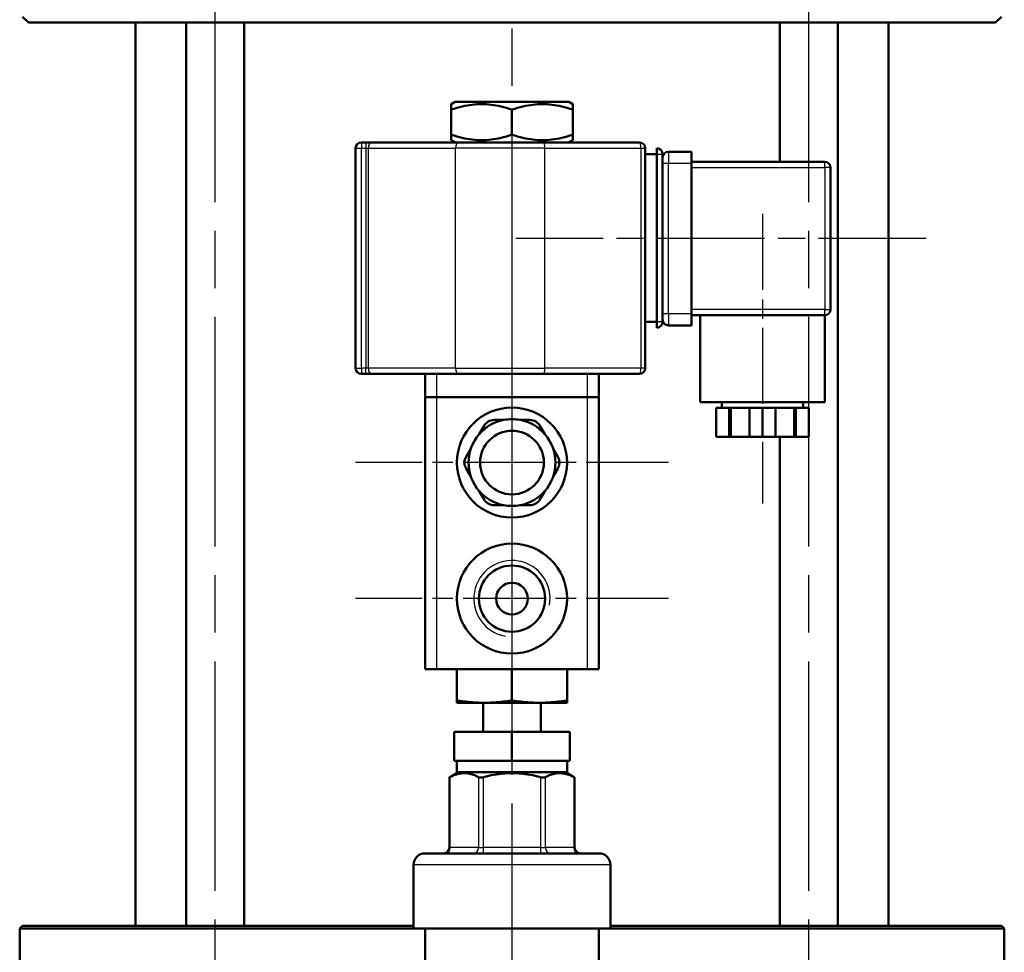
# Model space of a CAD drawing. Header units: millimetres. Extents: x 93 to 1233, y 366 to 1649.
# Tile 14 of 15: x 988 to 1158, y 1326 to 1487. Entities that reach past the tile are written whole.
import ezdxf

# ---------------------------------------------------------------- set-up
doc = ezdxf.new("R2010")
doc.units = ezdxf.units.MM
doc.header["$LTSCALE"] = 7
doc.linetypes.add('CHAIN', pattern=[0.3543, 0.2362, -0.0295, 0.0591, -0.0295])
for name, color, linetype, lineweight in [('Gewinde(DIN)', 3, 'Continuous', 25), ('Mittellinie(DIN)', 4, 'CHAIN', 25), ('Mittelpunktmarkierung(DIN)', 4, 'CHAIN', 25), ('Sichtbare Kanten(DIN)', 7, 'Continuous', 50), ('Sichtbare tangentiale Kanten(DIN)', 3, 'Continuous', 25)]:
    doc.layers.add(name, color=color, linetype=linetype, lineweight=lineweight)

msp = doc.modelspace()

# ---------------------------------------------------------------- linework, layer by layer
at = {"layer": 'Gewinde(DIN)'}
msp.add_arc((1073.33, 1387.22), 6.58, 350, 260, dxfattribs=at)
at = {"layer": 'Mittellinie(DIN)', "linetype": 'CHAIN', "ltscale": 23.990969}
for p, q in [((1022.07, 1277.22), (1022.07, 1540.22)), ((1124.6, 1277.22), (1124.6, 1540.22))]:
    msp.add_line(p, q, dxfattribs=at)
at = {"layer": 'Mittellinie(DIN)', "linetype": 'CHAIN', "ltscale": 7.937096}
msp.add_line((1116.58, 1453.67), (1116.58, 1403.67), dxfattribs=at)
at = {"layer": 'Mittellinie(DIN)', "linetype": 'CHAIN', "ltscale": 11.241001}
msp.add_line((1144.83, 1449.42), (1074.02, 1449.42), dxfattribs=at)
at = {"layer": 'Mittelpunktmarkierung(DIN)', "linetype": 'CHAIN', "ltscale": 23.990969}
msp.add_line((1073.33, 1649.32), (1073.33, 861.22), dxfattribs=at)
at = {"layer": 'Mittelpunktmarkierung(DIN)', "linetype": 'CHAIN', "ltscale": 8.572071}
for p, q in [((1073.33, 1437.72), (1073.33, 1383.72)), ((1073.33, 1414.22), (1073.33, 1360.22)), ((1100.33, 1410.72), (1046.33, 1410.72)), ((1100.33, 1387.22), (1046.33, 1387.22))]:
    msp.add_line(p, q, dxfattribs=at)
at = {"layer": 'Sichtbare Kanten(DIN)'}
for p, q in [((989.83, 1486.72), (988.83, 1487.72)), ((1156.83, 1486.72), (1157.83, 1487.72)), ((1156.83, 1486.72), (989.83, 1486.72)), ((1008.33, 1330.72), (1008.33, 1486.72)), ((1017.07, 1330.72), (1017.07, 1486.72)), ((1027.07, 1330.72), (1027.07, 1486.72)), ((1119.6, 1462.67), (1119.6, 1486.72)), ((1129.6, 1330.72), (1129.6, 1486.72)), ((1138.33, 1330.72), (1138.33, 1486.72)), ((1063.51, 1473.02), (1062.83, 1472.63)), ((1062.83, 1471.69), (1062.83, 1472.63)), ((1083.15, 1473.02), (1063.51, 1473.02)), ((1083.15, 1473.02), (1083.83, 1472.63)), ((1083.83, 1472.63), (1083.83, 1471.69)), ((1062.83, 1467.35), (1062.83, 1471.69)), ((1073.33, 1467.35), (1073.33, 1471.69)), ((1083.83, 1467.35), (1083.83, 1471.69)), ((1062.83, 1466.42), (1062.83, 1467.35)), ((1083.83, 1467.35), (1083.83, 1466.42)), ((1048.09, 1466.02), (1047.33, 1466.02)), ((1049, 1466.02), (1048.09, 1466.02)), ((1064.05, 1466.02), (1049, 1466.02)), ((1063.51, 1466.02), (1062.83, 1466.42)), ((1064.05, 1466.02), (1078.74, 1466.02)), ((1095.33, 1466.02), (1078.74, 1466.02)), ((1083.15, 1466.02), (1083.83, 1466.42)), ((1046.33, 1465.02), (1046.33, 1427.02)), ((1096.33, 1427.02), (1096.33, 1465.02)), ((1096.33, 1464.02), (1098.33, 1464.02)), ((1098.33, 1464.02), (1098.33, 1465.02)), ((1098.33, 1435.02), (1098.33, 1464.02)), ((1099.33, 1435.02), (1099.33, 1464.02)), ((1104.33, 1464.42), (1100.33, 1464.42)), ((1104.33, 1464.42), (1104.33, 1462.42)), ((1127.33, 1462.67), (1104.33, 1462.67)), ((1104.33, 1462.42), (1104.33, 1436.42)), ((1128.33, 1437.17), (1128.33, 1461.67)), ((1096.33, 1435.02), (1098.33, 1435.02)), ((1098.33, 1434.02), (1098.33, 1435.02)), ((1104.33, 1436.42), (1104.33, 1434.42)), ((1104.33, 1436.17), (1127.33, 1436.17)), ((1105.83, 1436.17), (1105.83, 1421.17)), ((1127.33, 1436.17), (1127.33, 1421.17)), ((1100.33, 1434.42), (1104.33, 1434.42)), ((1047.33, 1426.02), (1048.09, 1426.02)), ((1048.09, 1426.02), (1049, 1426.02)), ((1049, 1426.02), (1064.05, 1426.02)), ((1058.33, 1426.02), (1058.33, 1422.02)), ((1078.74, 1426.02), (1064.05, 1426.02)), ((1078.74, 1426.02), (1095.33, 1426.02)), ((1088.33, 1422.02), (1088.33, 1426.02)), ((1058.33, 1422.02), (1060.33, 1422.02)), ((1058.33, 1422.02), (1058.33, 1375.02)), ((1086.33, 1422.02), (1060.33, 1422.02)), ((1086.33, 1422.02), (1088.33, 1422.02)), ((1088.33, 1375.02), (1088.33, 1422.02)), ((1127.33, 1421.17), (1105.83, 1421.17)), ((1110.85, 1420.17), (1108.58, 1420.17)), ((1108.58, 1420.17), (1108.58, 1415.17)), ((1109.58, 1421.17), (1109.58, 1420.17)), ((1111.1, 1420.17), (1110.85, 1420.17)), ((1110.85, 1415.17), (1110.85, 1420.17)), ((1114.31, 1420.17), (1111.1, 1420.17)), ((1111.1, 1415.17), (1111.1, 1420.17)), ((1116.58, 1420.17), (1114.31, 1420.17)), ((1114.31, 1420.17), (1114.31, 1415.17)), ((1118.85, 1420.17), (1116.58, 1420.17)), ((1116.58, 1420.17), (1116.58, 1415.17)), ((1122.06, 1420.17), (1118.85, 1420.17)), ((1118.85, 1415.17), (1118.85, 1420.17)), ((1122.31, 1420.17), (1122.06, 1420.17)), ((1122.06, 1415.17), (1122.06, 1420.17)), ((1124.58, 1420.17), (1122.31, 1420.17)), ((1122.31, 1420.17), (1122.31, 1415.17)), ((1123.58, 1421.17), (1123.58, 1420.17)), ((1124.58, 1420.17), (1124.58, 1415.17)), ((1071.9, 1418.08), (1070.24, 1418.08)), ((1076.43, 1418.08), (1074.77, 1418.08)), ((1068.51, 1417.08), (1067.68, 1415.65)), ((1078.99, 1415.65), (1078.16, 1417.08)), ((1108.58, 1415.17), (1110.85, 1415.17)), ((1111.1, 1415.17), (1110.85, 1415.17)), ((1114.31, 1415.17), (1111.1, 1415.17)), ((1114.31, 1415.17), (1116.58, 1415.17)), ((1116.58, 1415.17), (1118.85, 1415.17)), ((1122.06, 1415.17), (1118.85, 1415.17)), ((1119.6, 1330.72), (1119.6, 1415.17)), ((1122.31, 1415.17), (1122.06, 1415.17)), ((1122.31, 1415.17), (1124.58, 1415.17)), ((1066.24, 1413.16), (1065.41, 1411.72)), ((1081.26, 1411.72), (1080.43, 1413.16)), ((1065.41, 1409.72), (1066.24, 1408.29)), ((1080.43, 1408.29), (1081.26, 1409.72)), ((1067.68, 1405.8), (1068.51, 1404.36)), ((1078.16, 1404.36), (1078.99, 1405.8)), ((1070.24, 1403.36), (1071.9, 1403.36)), ((1074.77, 1403.36), (1076.43, 1403.36)), ((1060.33, 1375.02), (1058.33, 1375.02)), ((1086.33, 1375.02), (1060.33, 1375.02)), ((1063.83, 1369.62), (1063.83, 1375.02)), ((1073.33, 1369.62), (1073.33, 1375.02)), ((1082.83, 1369.62), (1082.83, 1375.02)), ((1088.33, 1375.02), (1086.33, 1375.02)), ((1063.83, 1369.62), (1063.83, 1369.22)), ((1068.58, 1369.22), (1063.83, 1369.22)), ((1068.33, 1364.22), (1068.33, 1369.22)), ((1078.08, 1369.22), (1068.58, 1369.22)), ((1082.83, 1369.22), (1078.08, 1369.22)), ((1078.33, 1364.22), (1078.33, 1369.22)), ((1082.83, 1369.22), (1082.83, 1369.62)), ((1063.37, 1364.22), (1063.37, 1359.22)), ((1063.37, 1364.22), (1073.33, 1364.22)), ((1073.33, 1364.22), (1083.29, 1364.22)), ((1073.33, 1364.22), (1073.33, 1359.22)), ((1083.29, 1359.22), (1083.29, 1364.22)), ((1073.33, 1359.22), (1063.37, 1359.22)), ((1063.83, 1357.22), (1063.83, 1359.22)), ((1083.29, 1359.22), (1073.33, 1359.22)), ((1082.83, 1357.22), (1082.83, 1359.22)), ((1064.1, 1357.22), (1062.52, 1356.31)), ((1082.83, 1357.22), (1063.83, 1357.22)), ((1082.57, 1357.22), (1084.15, 1356.31)), ((1062.52, 1344.22), (1062.52, 1356.31)), ((1084.15, 1344.22), (1084.15, 1356.31)), ((1058.33, 1343.22), (1088.33, 1343.22)), ((1056.33, 1330.22), (1056.33, 1341.22)), ((1090.33, 1330.22), (1090.33, 1341.22)), ((988.83, 1330.72), (988.33, 1330.22)), ((1056.33, 1330.22), (988.33, 1330.22)), ((988.33, 1330.22), (988.33, 1311.1)), ((988.83, 1330.72), (1056.33, 1330.72)), ((1056.33, 1330.22), (1090.33, 1330.22)), ((1058.33, 1307.22), (1058.33, 1330.22)), ((1088.33, 1307.22), (1088.33, 1330.22)), ((1090.33, 1330.72), (1157.83, 1330.72)), ((1158.33, 1330.22), (1090.33, 1330.22)), ((1157.83, 1330.72), (1158.33, 1330.22)), ((1158.33, 1330.22), (1158.33, 1311.1))]:
    msp.add_line(p, q, dxfattribs=at)
at = {"layer": 'Sichtbare Kanten(DIN)', "flags": 128}
for points in [[(1073.33, 1471.69), (1072.84, 1471.85), (1072.36, 1471.99), (1071.89, 1472.12), (1071.44, 1472.23), (1071, 1472.33), (1070.56, 1472.41), (1070.14, 1472.48), (1069.72, 1472.53), (1069.31, 1472.58), (1068.9, 1472.61), (1068.49, 1472.62), (1068.08, 1472.63), (1067.68, 1472.62), (1067.27, 1472.61), (1066.86, 1472.58), (1066.45, 1472.53), (1066.03, 1472.48), (1065.6, 1472.41), (1065.17, 1472.33), (1064.73, 1472.23), (1064.27, 1472.12), (1063.81, 1471.99), (1063.33, 1471.85), (1062.83, 1471.69)], [(1083.83, 1471.69), (1083.34, 1471.85), (1082.86, 1471.99), (1082.39, 1472.12), (1081.94, 1472.23), (1081.5, 1472.33), (1081.06, 1472.41), (1080.64, 1472.48), (1080.22, 1472.53), (1079.81, 1472.58), (1079.4, 1472.61), (1078.99, 1472.62), (1078.58, 1472.63), (1078.18, 1472.62), (1077.77, 1472.61), (1077.36, 1472.58), (1076.95, 1472.53), (1076.53, 1472.48), (1076.1, 1472.41), (1075.67, 1472.33), (1075.23, 1472.23), (1074.77, 1472.12), (1074.31, 1471.99), (1073.83, 1471.85), (1073.33, 1471.69)], [(1062.83, 1467.35), (1063.33, 1467.19), (1063.81, 1467.05), (1064.27, 1466.93), (1064.73, 1466.82), (1065.17, 1466.72), (1065.6, 1466.64), (1066.03, 1466.57), (1066.45, 1466.51), (1066.86, 1466.47), (1067.27, 1466.44), (1067.68, 1466.42), (1068.08, 1466.42), (1068.49, 1466.42), (1068.9, 1466.44), (1069.31, 1466.47), (1069.72, 1466.51), (1070.14, 1466.57), (1070.56, 1466.64), (1071, 1466.72), (1071.44, 1466.82), (1071.89, 1466.93), (1072.36, 1467.05), (1072.84, 1467.19), (1073.33, 1467.35)], [(1073.33, 1467.35), (1073.83, 1467.19), (1074.31, 1467.05), (1074.77, 1466.93), (1075.23, 1466.82), (1075.67, 1466.72), (1076.1, 1466.64), (1076.53, 1466.57), (1076.95, 1466.51), (1077.36, 1466.47), (1077.77, 1466.44), (1078.18, 1466.42), (1078.58, 1466.42), (1078.99, 1466.42), (1079.4, 1466.44), (1079.81, 1466.47), (1080.22, 1466.51), (1080.64, 1466.57), (1081.06, 1466.64), (1081.5, 1466.72), (1081.94, 1466.82), (1082.39, 1466.93), (1082.86, 1467.05), (1083.34, 1467.19), (1083.83, 1467.35)], [(1068.58, 1369.22), (1068.39, 1369.22), (1068.2, 1369.23), (1068.01, 1369.23), (1067.82, 1369.23), (1067.63, 1369.24), (1067.44, 1369.25), (1067.25, 1369.26), (1067.06, 1369.27), (1066.87, 1369.28), (1066.68, 1369.29), (1066.48, 1369.31), (1066.29, 1369.32), (1066.09, 1369.34), (1065.9, 1369.36), (1065.7, 1369.38), (1065.5, 1369.4), (1065.3, 1369.42), (1065.1, 1369.44), (1064.89, 1369.47), (1064.69, 1369.49), (1064.48, 1369.52), (1064.27, 1369.55), (1064.05, 1369.58), (1063.83, 1369.62)], [(1073.33, 1369.62), (1073.12, 1369.58), (1072.9, 1369.55), (1072.69, 1369.52), (1072.48, 1369.49), (1072.27, 1369.47), (1072.07, 1369.44), (1071.87, 1369.42), (1071.66, 1369.4), (1071.47, 1369.38), (1071.27, 1369.36), (1071.07, 1369.34), (1070.88, 1369.32), (1070.68, 1369.31), (1070.49, 1369.29), (1070.3, 1369.28), (1070.11, 1369.27), (1069.92, 1369.26), (1069.73, 1369.25), (1069.54, 1369.24), (1069.35, 1369.23), (1069.16, 1369.23), (1068.96, 1369.23), (1068.77, 1369.22), (1068.58, 1369.22)], [(1078.08, 1369.22), (1077.89, 1369.22), (1077.7, 1369.23), (1077.51, 1369.23), (1077.32, 1369.23), (1077.13, 1369.24), (1076.94, 1369.25), (1076.75, 1369.26), (1076.56, 1369.27), (1076.37, 1369.28), (1076.18, 1369.29), (1075.98, 1369.31), (1075.79, 1369.32), (1075.59, 1369.34), (1075.4, 1369.36), (1075.2, 1369.38), (1075, 1369.4), (1074.8, 1369.42), (1074.6, 1369.44), (1074.39, 1369.47), (1074.19, 1369.49), (1073.98, 1369.52), (1073.77, 1369.55), (1073.55, 1369.58), (1073.33, 1369.62)], [(1082.83, 1369.62), (1082.62, 1369.58), (1082.4, 1369.55), (1082.19, 1369.52), (1081.98, 1369.49), (1081.77, 1369.47), (1081.57, 1369.44), (1081.37, 1369.42), (1081.16, 1369.4), (1080.97, 1369.38), (1080.77, 1369.36), (1080.57, 1369.34), (1080.38, 1369.32), (1080.18, 1369.31), (1079.99, 1369.29), (1079.8, 1369.28), (1079.61, 1369.27), (1079.42, 1369.26), (1079.23, 1369.25), (1079.04, 1369.24), (1078.85, 1369.23), (1078.66, 1369.23), (1078.46, 1369.23), (1078.27, 1369.22), (1078.08, 1369.22)], [(1067.56, 1356.38), (1067.33, 1356.5), (1067.11, 1356.6), (1066.9, 1356.7), (1066.69, 1356.78), (1066.48, 1356.85), (1066.28, 1356.91), (1066.08, 1356.96), (1065.88, 1357), (1065.68, 1357.03), (1065.49, 1357.05), (1065.3, 1357.07), (1065.11, 1357.07), (1064.91, 1357.07), (1064.72, 1357.05), (1064.53, 1357.03), (1064.33, 1357), (1064.13, 1356.96), (1063.93, 1356.91), (1063.73, 1356.85), (1063.52, 1356.78), (1063.31, 1356.7), (1063.1, 1356.6), (1062.88, 1356.5), (1062.65, 1356.38)], [(1078.24, 1356.38), (1077.79, 1356.5), (1077.35, 1356.6), (1076.92, 1356.7), (1076.49, 1356.78), (1076.08, 1356.85), (1075.68, 1356.91), (1075.28, 1356.96), (1074.88, 1357), (1074.49, 1357.03), (1074.1, 1357.05), (1073.72, 1357.07), (1073.33, 1357.07), (1072.95, 1357.07), (1072.56, 1357.05), (1072.17, 1357.03), (1071.78, 1357), (1071.39, 1356.96), (1070.99, 1356.91), (1070.58, 1356.85), (1070.17, 1356.78), (1069.75, 1356.7), (1069.32, 1356.6), (1068.88, 1356.5), (1068.43, 1356.38)], [(1084.01, 1356.38), (1083.79, 1356.5), (1083.57, 1356.6), (1083.35, 1356.7), (1083.14, 1356.78), (1082.93, 1356.85), (1082.73, 1356.91), (1082.53, 1356.96), (1082.33, 1357), (1082.14, 1357.03), (1081.95, 1357.05), (1081.75, 1357.07), (1081.56, 1357.07), (1081.37, 1357.07), (1081.17, 1357.05), (1080.98, 1357.03), (1080.79, 1357), (1080.59, 1356.96), (1080.39, 1356.91), (1080.19, 1356.85), (1079.98, 1356.78), (1079.77, 1356.7), (1079.55, 1356.6), (1079.33, 1356.5), (1079.11, 1356.38)], [(1062.65, 1356.38), (1062.64, 1356.38), (1062.63, 1356.37), (1062.62, 1356.37), (1062.61, 1356.36), (1062.6, 1356.36), (1062.59, 1356.35), (1062.59, 1356.35), (1062.58, 1356.34), (1062.57, 1356.34), (1062.56, 1356.34), (1062.56, 1356.33), (1062.55, 1356.33), (1062.55, 1356.33), (1062.54, 1356.33), (1062.54, 1356.32), (1062.53, 1356.32), (1062.53, 1356.32), (1062.53, 1356.32), (1062.52, 1356.32), (1062.52, 1356.31), (1062.52, 1356.31), (1062.52, 1356.31), (1062.52, 1356.31), (1062.52, 1356.31)], [(1068.43, 1356.38), (1068.38, 1356.37), (1068.34, 1356.36), (1068.29, 1356.35), (1068.25, 1356.34), (1068.21, 1356.34), (1068.17, 1356.33), (1068.12, 1356.33), (1068.08, 1356.32), (1068.04, 1356.32), (1068, 1356.31), (1067.96, 1356.31), (1067.93, 1356.31), (1067.89, 1356.31), (1067.85, 1356.31), (1067.82, 1356.32), (1067.78, 1356.32), (1067.75, 1356.33), (1067.72, 1356.33), (1067.69, 1356.34), (1067.66, 1356.34), (1067.63, 1356.35), (1067.61, 1356.36), (1067.58, 1356.37), (1067.56, 1356.38)], [(1079.11, 1356.38), (1079.08, 1356.37), (1079.06, 1356.36), (1079.03, 1356.35), (1079.01, 1356.34), (1078.98, 1356.34), (1078.95, 1356.33), (1078.91, 1356.33), (1078.88, 1356.32), (1078.85, 1356.32), (1078.81, 1356.31), (1078.78, 1356.31), (1078.74, 1356.31), (1078.7, 1356.31), (1078.66, 1356.31), (1078.62, 1356.32), (1078.58, 1356.32), (1078.54, 1356.33), (1078.5, 1356.33), (1078.46, 1356.34), (1078.41, 1356.34), (1078.37, 1356.35), (1078.33, 1356.36), (1078.28, 1356.37), (1078.24, 1356.38)], [(1084.15, 1356.31), (1084.15, 1356.31), (1084.15, 1356.31), (1084.15, 1356.31), (1084.14, 1356.31), (1084.14, 1356.32), (1084.14, 1356.32), (1084.14, 1356.32), (1084.13, 1356.32), (1084.13, 1356.32), (1084.12, 1356.33), (1084.12, 1356.33), (1084.11, 1356.33), (1084.11, 1356.33), (1084.1, 1356.34), (1084.09, 1356.34), (1084.09, 1356.34), (1084.08, 1356.35), (1084.07, 1356.35), (1084.06, 1356.36), (1084.05, 1356.36), (1084.04, 1356.37), (1084.03, 1356.37), (1084.02, 1356.38), (1084.01, 1356.38)]]:
    msp.add_lwpolyline(points, dxfattribs=at)
at = {"layer": 'Sichtbare Kanten(DIN)'}
for centre, radius in [((1073.33, 1410.72), 9.5), ((1073.33, 1410.72), 5.5), ((1073.33, 1387.22), 9.5), ((1073.33, 1387.22), 5.72), ((1073.33, 1387.22), 2.75)]:
    msp.add_circle(centre, radius, dxfattribs=at)
for centre, radius, start, end in [((1047.33, 1465.02), 1, 90, 180), ((1095.33, 1465.02), 1, 0, 90), ((1098.33, 1464.02), 1, 0, 90), ((1100.33, 1463.42), 1, 90, 180), ((1127.33, 1461.67), 1, 0, 90), ((1127.33, 1437.17), 1, 270, 0), ((1098.33, 1435.02), 1, 270, 0), ((1100.33, 1435.42), 1, 180, 270), ((1047.33, 1427.02), 1, 180, 270), ((1095.33, 1427.02), 1, 270, 0), ((1073.33, 1410.72), 7.5, 101.0395, 138.9605), ((1070.24, 1416.08), 2, 90, 150), ((1073.33, 1410.72), 7.5, 78.9605, 101.0395), ((1073.33, 1410.72), 7.5, 41.0395, 78.9605), ((1076.43, 1416.08), 2, 30, 90), ((1073.33, 1410.72), 7.5, 138.9605, 161.0395), ((1073.33, 1410.72), 7.5, 18.9605, 41.0395), ((1073.33, 1410.72), 7.5, 161.0395, 198.9605), ((1073.33, 1410.72), 7.5, 341.0395, 18.9605), ((1067.14, 1410.72), 2, 150, 210), ((1079.52, 1410.72), 2, 330, 30), ((1073.33, 1410.72), 7.5, 198.9605, 221.0395), ((1073.33, 1410.72), 7.5, 318.9605, 341.0395), ((1073.33, 1410.72), 7.5, 221.0395, 258.9605), ((1070.24, 1405.36), 2, 210, 270), ((1073.33, 1410.72), 7.5, 281.0395, 318.9605), ((1076.43, 1405.36), 2, 270, 330), ((1073.33, 1410.72), 7.5, 258.9605, 281.0395), ((1058.33, 1341.22), 2, 90, 180), ((1061.52, 1344.22), 1, 270, 0), ((1085.15, 1344.22), 1, 180, 270), ((1088.33, 1341.22), 2, 0, 90)]:
    msp.add_arc(centre, radius, start, end, dxfattribs=at)
at = {"layer": 'Sichtbare tangentiale Kanten(DIN)'}
for p, q in [((1047.33, 1466.02), (1047.33, 1465.02)), ((1048.09, 1466.02), (1048.09, 1465.02)), ((1046.33, 1465.02), (1047.33, 1465.02)), ((1047.33, 1427.02), (1047.33, 1465.02)), ((1047.33, 1465.02), (1048.09, 1465.02)), ((1048.09, 1465.02), (1048.55, 1465.02)), ((1048.09, 1465.02), (1048.09, 1427.02)), ((1048.55, 1427.02), (1048.55, 1465.02)), ((1048.55, 1465.02), (1063.6, 1465.02)), ((1079, 1465.02), (1063.6, 1465.02)), ((1063.6, 1427.02), (1063.6, 1465.02)), ((1079, 1465.02), (1095.6, 1465.02)), ((1079, 1427.02), (1079, 1465.02)), ((1095.6, 1465.02), (1096.33, 1465.02)), ((1095.6, 1465.02), (1095.6, 1427.02)), ((1098.33, 1464.02), (1099.33, 1464.02)), ((1100.33, 1464.42), (1100.33, 1462.42)), ((1099.33, 1462.42), (1100.33, 1462.42)), ((1100.33, 1462.42), (1104.33, 1462.42)), ((1100.33, 1436.42), (1100.33, 1462.42)), ((1127.33, 1461.67), (1127.33, 1462.67)), ((1104.33, 1461.67), (1127.33, 1461.67)), ((1128.33, 1461.67), (1127.33, 1461.67)), ((1127.33, 1461.67), (1127.33, 1437.17)), ((1127.33, 1437.17), (1104.33, 1437.17)), ((1127.33, 1436.17), (1127.33, 1437.17)), ((1127.33, 1437.17), (1128.33, 1437.17)), ((1099.33, 1435.02), (1098.33, 1435.02)), ((1100.33, 1436.42), (1099.33, 1436.42)), ((1100.33, 1436.42), (1100.33, 1434.42)), ((1104.33, 1436.42), (1100.33, 1436.42)), ((1046.33, 1427.02), (1047.33, 1427.02)), ((1047.33, 1427.02), (1047.33, 1426.02)), ((1048.09, 1427.02), (1047.33, 1427.02)), ((1048.09, 1426.02), (1048.09, 1427.02)), ((1048.55, 1427.02), (1048.09, 1427.02)), ((1063.6, 1427.02), (1048.55, 1427.02)), ((1063.6, 1427.02), (1079, 1427.02)), ((1095.6, 1427.02), (1079, 1427.02)), ((1096.33, 1427.02), (1095.6, 1427.02)), ((1060.33, 1422.02), (1060.33, 1426.02)), ((1086.33, 1426.02), (1086.33, 1422.02)), ((1060.33, 1375.02), (1060.33, 1422.02)), ((1086.33, 1422.02), (1086.33, 1375.02)), ((1062.65, 1344.22), (1062.65, 1356.38)), ((1067.56, 1356.38), (1067.56, 1344.22)), ((1068.43, 1344.22), (1068.43, 1356.38)), ((1078.24, 1356.38), (1078.24, 1344.22)), ((1079.11, 1344.22), (1079.11, 1356.38)), ((1084.01, 1356.38), (1084.01, 1344.22)), ((1062.52, 1344.22), (1062.65, 1344.22)), ((1067.56, 1344.22), (1062.65, 1344.22)), ((1067.56, 1344.22), (1068.43, 1344.22)), ((1068.43, 1343.22), (1068.43, 1344.22)), ((1078.24, 1344.22), (1068.43, 1344.22)), ((1078.24, 1344.22), (1078.24, 1343.22)), ((1078.24, 1344.22), (1079.11, 1344.22)), ((1084.01, 1344.22), (1079.11, 1344.22)), ((1084.01, 1344.22), (1084.15, 1344.22)), ((1090.33, 1341.22), (1056.33, 1341.22))]:
    msp.add_line(p, q, dxfattribs=at)
for centre, major_axis, ratio, start_param, end_param in [((1049, 1465.02), (0, 1), 0.452734, 0, 1.570796), ((1064.05, 1465.02), (0, 1), 0.452734, 0, 1.570796), ((1078.74, 1465.02), (0, 1), 0.263766, 4.712389, 6.283185), ((1095.33, 1465.02), (0, 1), 0.263766, 4.712389, 6.283185), ((1049, 1427.02), (0, -1), 0.452734, 4.712389, 6.283185), ((1064.05, 1427.02), (0, -1), 0.452734, 4.712389, 6.283185), ((1078.74, 1427.02), (0, -1), 0.263766, 0, 1.570796), ((1095.33, 1427.02), (0, -1), 0.263766, 0, 1.570796), ((1061.79, 1344.22), (0, -1), 0.866025, 0, 1.570796), ((1066.69, 1344.22), (0, -1), 0.866025, 0, 1.570796), ((1079.97, 1344.22), (0, -1), 0.866025, 4.712389, 6.283185), ((1084.88, 1344.22), (0, -1), 0.866025, 4.712389, 6.283185)]:
    msp.add_ellipse(centre, major_axis=major_axis, ratio=ratio, start_param=start_param, end_param=end_param, dxfattribs=at)

doc.saveas('drawing.dxf')
